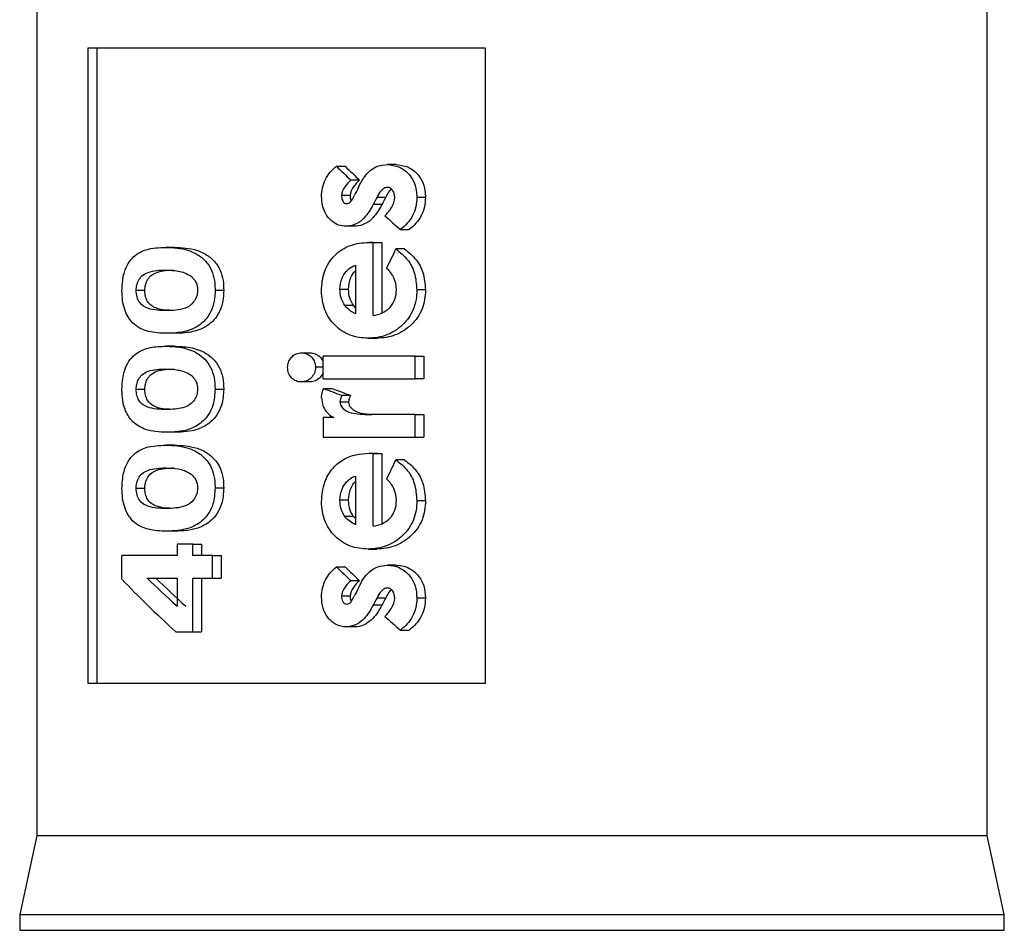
# Model space of a CAD drawing. Extents: x 897.4 to 937.4, y -8.5 to 19.5.
# Tile 3 of 12: x 910.088 to 910.701, y 2.186 to 2.753. Entities that reach past the tile are written whole.
import ezdxf

# ---------------------------------------------------------------- set-up
doc = ezdxf.new("R2010")
doc.units = 0
doc.header["$LTSCALE"] = 4
doc.header["$MEASUREMENT"] = 0
doc.layers.get('0').update_dxf_attribs({"linetype": 'CONTINUOUS'})

msp = doc.modelspace()

# ---------------------------------------------------------------- linework, layer by layer
at = {"color": 7, "linetype": 'Continuous', "lineweight": 25}
for p, q in [((910.09883, 2.84932), (910.09883, 2.24499)), ((910.69066, 2.24499), (910.69066, 2.84932)), ((910.13088, 2.73515), (910.37808, 2.73515)), ((910.13088, 2.33948), (910.13088, 2.73515)), ((910.13628, 2.73515), (910.13628, 2.33948)), ((910.37808, 2.73515), (910.37808, 2.33948)), ((910.28549, 2.66151), (910.29087, 2.66151)), ((910.32256, 2.66252), (910.31718, 2.66252)), ((910.29982, 2.65286), (910.29443, 2.65286)), ((910.29396, 2.6433), (910.28858, 2.6433)), ((910.31373, 2.63763), (910.30835, 2.63763)), ((910.31073, 2.64231), (910.31611, 2.64231)), ((910.34084, 2.64201), (910.33546, 2.64201)), ((910.29683, 2.62415), (910.29145, 2.62415)), ((910.3253, 2.62214), (910.33068, 2.62214)), ((910.30838, 2.61401), (910.30572, 2.61406)), ((910.30572, 2.61406), (910.3111, 2.61406)), ((910.30838, 2.56863), (910.30838, 2.61401)), ((910.30838, 2.61401), (910.31377, 2.61401)), ((910.3111, 2.61406), (910.31377, 2.61401)), ((910.31377, 2.61401), (910.31377, 2.57058)), ((910.18448, 2.61103), (910.1791, 2.61103)), ((910.32779, 2.61002), (910.32241, 2.61002)), ((910.29739, 2.59993), (910.29739, 2.56964)), ((910.16073, 2.58439), (910.16611, 2.58439)), ((910.20986, 2.58445), (910.21524, 2.58445)), ((910.28761, 2.58502), (910.293, 2.58502)), ((910.34084, 2.58452), (910.33546, 2.58452)), ((910.29603, 2.57477), (910.29064, 2.57477)), ((910.29739, 2.57344), (910.29603, 2.57477)), ((910.185, 2.55753), (910.17962, 2.55753)), ((910.30517, 2.5545), (910.31055, 2.5545)), ((910.18448, 2.54945), (910.1791, 2.54945)), ((910.26367, 2.54542), (910.26905, 2.54542)), ((910.2771, 2.52926), (910.2771, 2.5434)), ((910.33439, 2.5434), (910.2771, 2.5434)), ((910.33439, 2.52926), (910.33439, 2.5434)), ((910.33439, 2.5434), (910.33977, 2.5434)), ((910.33977, 2.5434), (910.33977, 2.52926)), ((910.2771, 2.53641), (910.27241, 2.53641)), ((910.26887, 2.52724), (910.26348, 2.52724)), ((910.2771, 2.52926), (910.33439, 2.52926)), ((910.33977, 2.52926), (910.33439, 2.52926)), ((910.16073, 2.52281), (910.16611, 2.52281)), ((910.20986, 2.52287), (910.21524, 2.52287)), ((910.27749, 2.52321), (910.28287, 2.52321)), ((910.293, 2.51475), (910.28761, 2.51475)), ((910.29422, 2.51882), (910.28884, 2.51882)), ((910.28378, 2.50504), (910.2771, 2.50504)), ((910.2771, 2.50504), (910.2771, 2.49292)), ((910.31033, 2.50706), (910.30751, 2.50701)), ((910.33439, 2.50706), (910.31033, 2.50706)), ((910.33439, 2.49292), (910.33439, 2.50706)), ((910.33439, 2.50706), (910.33977, 2.50706)), ((910.33977, 2.50706), (910.33977, 2.49292)), ((910.185, 2.49595), (910.17962, 2.49595)), ((910.2771, 2.49292), (910.33439, 2.49292)), ((910.33439, 2.49292), (910.33977, 2.49292)), ((910.18448, 2.48787), (910.1791, 2.48787)), ((910.30838, 2.48278), (910.30572, 2.48283)), ((910.30572, 2.48283), (910.3111, 2.48283)), ((910.30838, 2.4374), (910.30838, 2.48278)), ((910.30838, 2.48278), (910.31377, 2.48278)), ((910.3111, 2.48283), (910.31377, 2.48278)), ((910.31377, 2.48278), (910.31377, 2.43935)), ((910.32779, 2.47879), (910.32241, 2.47879)), ((910.29739, 2.46869), (910.29739, 2.43841)), ((910.16073, 2.46123), (910.16611, 2.46123)), ((910.20986, 2.4613), (910.21524, 2.4613)), ((910.28761, 2.45379), (910.293, 2.45379)), ((910.34084, 2.45328), (910.33546, 2.45328)), ((910.29603, 2.44353), (910.29064, 2.44353)), ((910.29739, 2.44221), (910.29603, 2.44353)), ((910.185, 2.43437), (910.17962, 2.43437)), ((910.18627, 2.4263), (910.18627, 2.41923)), ((910.19593, 2.4263), (910.18627, 2.4263)), ((910.19593, 2.41923), (910.19593, 2.4263)), ((910.19593, 2.4263), (910.20131, 2.4263)), ((910.20131, 2.4263), (910.20131, 2.41923)), ((910.30517, 2.42327), (910.31055, 2.42327)), ((910.15187, 2.4045), (910.15187, 2.41923)), ((910.18627, 2.41923), (910.15187, 2.41923)), ((910.20828, 2.41923), (910.19593, 2.41923)), ((910.20828, 2.4051), (910.20828, 2.41923)), ((910.20828, 2.41923), (910.21366, 2.41923)), ((910.21366, 2.41923), (910.21366, 2.4051)), ((910.28549, 2.41216), (910.29087, 2.41216)), ((910.32256, 2.41317), (910.31718, 2.41317)), ((910.16764, 2.4051), (910.18627, 2.4051)), ((910.18627, 2.4051), (910.18627, 2.38767)), ((910.19593, 2.4051), (910.20828, 2.4051)), ((910.19593, 2.37178), (910.19593, 2.4051)), ((910.20131, 2.4051), (910.20131, 2.37178)), ((910.20828, 2.4051), (910.21366, 2.4051)), ((910.29982, 2.40352), (910.29443, 2.40352)), ((910.29396, 2.39396), (910.28858, 2.39396)), ((910.31073, 2.39297), (910.31611, 2.39297)), ((910.34084, 2.39267), (910.33546, 2.39267)), ((910.31373, 2.38828), (910.30835, 2.38828)), ((910.29683, 2.37481), (910.29145, 2.37481)), ((910.3253, 2.37279), (910.33068, 2.37279)), ((910.18541, 2.37178), (910.19593, 2.37178)), ((910.19593, 2.37178), (910.20131, 2.37178)), ((910.37808, 2.33948), (910.13088, 2.33948)), ((910.09883, 2.24499), (910.0882, 2.19578)), ((910.09883, 2.24499), (910.69066, 2.24499)), ((910.70129, 2.19578), (910.69066, 2.24499)), ((910.0882, 2.19578), (910.0882, 2.18594)), ((910.0882, 2.19578), (910.39475, 2.19578)), ((910.39475, 2.19578), (910.70129, 2.19578)), ((910.70129, 2.18594), (910.70129, 2.19578)), ((910.0882, 2.18594), (910.70129, 2.18594))]:
    msp.add_line(p, q, dxfattribs=at)
for centre, major_axis, ratio, start_param, end_param in [((910.38936, 2.71696), (0.27731, -0.25442), 0.296787, 4.60844, 4.641607), ((910.39475, 2.71696), (0.27731, -0.25442), 0.296787, 4.60844, 4.641607), ((910.38936, 2.50289), (0.25573, 0.56468), 0.232273, 1.416409, 1.425709), ((910.38936, 2.47329), (0.25567, 0.56596), 0.231933, 1.373619, 1.382229), ((910.39475, 2.47329), (0.25567, 0.56596), 0.231933, 1.373619, 1.382229), ((910.38936, 2.71183), (0.27809, -0.24539), 0.295769, 4.707839, 4.7429), ((910.38936, 2.40663), (0.25429, 0.60112), 0.222789, 1.321177, 1.341911), ((910.38936, 2.54194), (0.28692, -0.09132), 0.182518, 4.370585, 4.413092), ((910.39475, 2.54194), (0.28692, -0.09132), 0.182518, 4.370585, 4.413092), ((910.38936, 2.27539), (0.25429, 0.60112), 0.222789, 1.321177, 1.341911), ((910.38936, 2.46762), (0.27731, -0.25442), 0.296787, 4.60844, 4.641607), ((910.39475, 2.46762), (0.27731, -0.25442), 0.296787, 4.60844, 4.641607), ((910.38936, 2.33277), (0.28374, -0.17076), 0.267922, 3.899703, 4.08328), ((910.38936, 2.34942), (0.28374, -0.17076), 0.267926, 3.991116, 4.087496), ((910.39475, 2.34942), (0.28374, -0.17076), 0.267926, 3.991116, 4.087496), ((910.38936, 2.25354), (0.25573, 0.56468), 0.232273, 1.416409, 1.425709), ((910.38936, 2.22394), (0.25567, 0.56596), 0.231933, 1.373619, 1.382229), ((910.39475, 2.22394), (0.25567, 0.56596), 0.231933, 1.373619, 1.382229), ((910.38936, 2.46249), (0.27809, -0.24539), 0.295769, 4.707839, 4.7429)]:
    msp.add_ellipse(centre, major_axis=major_axis, ratio=ratio, start_param=start_param, end_param=end_param, dxfattribs=at)
for points, knots in [([(910.27616, 2.64272), (910.27621, 2.64458), (910.27636, 2.64641), (910.2772, 2.64996), (910.27783, 2.65172), (910.28023, 2.65659), (910.28269, 2.65929), (910.28549, 2.66151)], [0, 0, 0, 0, 0.25, 0.25, 0.5, 0.5, 1, 1, 1, 1]), ([(910.29909, 2.64841), (910.3001, 2.65034), (910.30214, 2.65422), (910.30607, 2.65904), (910.31137, 2.66204), (910.31516, 2.66235), (910.31718, 2.66252)], [0, 0, 0, 0, 0.265174, 0.532073, 0.750344, 1, 1, 1, 1]), ([(910.31718, 2.66252), (910.31961, 2.66226), (910.32431, 2.66177), (910.32995, 2.65766), (910.33365, 2.65244), (910.33523, 2.64701), (910.33539, 2.6435), (910.33546, 2.64201)], [0, 0, 0, 0, 0.240347, 0.463606, 0.65966, 0.85633, 1, 1, 1, 1]), ([(910.32256, 2.66252), (910.32499, 2.66226), (910.32969, 2.66177), (910.33533, 2.65766), (910.33904, 2.65244), (910.34061, 2.64701), (910.34077, 2.6435), (910.34084, 2.64201)], [0, 0, 0, 0, 0.2403479, 0.4636065, 0.6596597, 0.8563298, 1, 1, 1, 1]), ([(910.29443, 2.65286), (910.29304, 2.65157), (910.29169, 2.65023), (910.28947, 2.64709), (910.28868, 2.64527), (910.28858, 2.6433)], [0, 0, 0, 0, 0.5, 0.5, 1, 1, 1, 1]), ([(910.29982, 2.65286), (910.29842, 2.65157), (910.29707, 2.65023), (910.29485, 2.64709), (910.29406, 2.64527), (910.29396, 2.6433)], [0, 0, 0, 0, 0.5, 0.5, 1, 1, 1, 1]), ([(910.29145, 2.62415), (910.28986, 2.6243), (910.28649, 2.62462), (910.28213, 2.6274), (910.27865, 2.63162), (910.27651, 2.63689), (910.27627, 2.64082), (910.27616, 2.64272)], [0, 0, 0, 0, 0.183105, 0.388634, 0.573888, 0.793485, 1, 1, 1, 1]), ([(910.28858, 2.6433), (910.28864, 2.64236), (910.28874, 2.64097), (910.28962, 2.6394), (910.29055, 2.63857), (910.29142, 2.63832), (910.29188, 2.63829), (910.29197, 2.63829)], [0, 0, 0, 0, 0.406255, 0.595465, 0.786279, 0.956143, 1, 1, 1, 1]), ([(910.29197, 2.63829), (910.29238, 2.63834), (910.29314, 2.63843), (910.29445, 2.63941), (910.29547, 2.64116), (910.2962, 2.64261), (910.29655, 2.6433)], [0, 0, 0, 0, 0.1762816, 0.325177, 0.6779787, 1, 1, 1, 1]), ([(910.29396, 2.6433), (910.29399, 2.64234), (910.29402, 2.64118), (910.29459, 2.64025), (910.29469, 2.6401)], [0, 0, 0, 0, 0.837362, 1, 1, 1, 1]), ([(910.31718, 2.64838), (910.31641, 2.64833), (910.31567, 2.64812), (910.31436, 2.64732), (910.31378, 2.64679), (910.31225, 2.64505), (910.31146, 2.64369), (910.31073, 2.64231)], [0, 0, 0, 0, 0.25, 0.25, 0.5, 0.5, 1, 1, 1, 1]), ([(910.31979, 2.64721), (910.3196, 2.64708), (910.31835, 2.64625), (910.31725, 2.64439), (910.31637, 2.64278), (910.31611, 2.64231)], [0, 0, 0, 0, 0.113032, 0.737585, 1, 1, 1, 1]), ([(910.32172, 2.64226), (910.32168, 2.64368), (910.32143, 2.64513), (910.32024, 2.64689), (910.31975, 2.64741), (910.31856, 2.64817), (910.31787, 2.64833), (910.31718, 2.64838)], [0, 0, 0, 0, 0.5, 0.5, 0.75, 0.75, 1, 1, 1, 1]), ([(910.30835, 2.63763), (910.30667, 2.63473), (910.30397, 2.63007), (910.29819, 2.62538), (910.29399, 2.6243), (910.29175, 2.62417), (910.29145, 2.62415)], [0, 0, 0, 0, 0.429941, 0.693393, 0.959822, 1, 1, 1, 1]), ([(910.31373, 2.63763), (910.31206, 2.63473), (910.30935, 2.63007), (910.30358, 2.62538), (910.29937, 2.6243), (910.29713, 2.62417), (910.29683, 2.62415)], [0, 0, 0, 0, 0.4299393, 0.6933934, 0.9598215, 1, 1, 1, 1]), ([(910.31552, 2.6307), (910.31714, 2.63222), (910.31862, 2.63393), (910.32079, 2.63782), (910.32158, 2.63998), (910.32172, 2.64226)], [0, 0, 0, 0, 0.5, 0.5, 1, 1, 1, 1]), ([(910.33546, 2.64201), (910.33539, 2.64006), (910.33526, 2.63812), (910.33445, 2.63436), (910.33377, 2.6325), (910.3311, 2.62732), (910.32835, 2.62452), (910.3253, 2.62214)], [0, 0, 0, 0, 0.25, 0.25, 0.5, 0.5, 1, 1, 1, 1]), ([(910.34084, 2.64201), (910.34078, 2.64006), (910.34064, 2.63812), (910.33983, 2.63436), (910.33915, 2.6325), (910.33648, 2.62732), (910.33373, 2.62452), (910.33068, 2.62214)], [0, 0, 0, 0, 0.25, 0.25, 0.5, 0.5, 1, 1, 1, 1]), ([(910.27616, 2.58387), (910.27624, 2.58797), (910.27671, 2.592), (910.27944, 2.59971), (910.28162, 2.60316), (910.28715, 2.60878), (910.29053, 2.61094), (910.29784, 2.61351), (910.30178, 2.61398), (910.30572, 2.61406)], [0, 0, 0, 0, 0.25, 0.25, 0.5, 0.5, 0.75, 0.75, 1, 1, 1, 1]), ([(910.15187, 2.58404), (910.15206, 2.58735), (910.1524, 2.59361), (910.15538, 2.60098), (910.16015, 2.6066), (910.1679, 2.6106), (910.17497, 2.61087), (910.1791, 2.61103)], [0, 0, 0, 0, 0.170591, 0.3221, 0.451446, 0.679244, 1, 1, 1, 1]), ([(910.1791, 2.61103), (910.1838, 2.61088), (910.19084, 2.61066), (910.19994, 2.60629), (910.20528, 2.60147), (910.20851, 2.59534), (910.20969, 2.58953), (910.20981, 2.58588), (910.20986, 2.58445)], [0, 0, 0, 0, 0.357745, 0.535892, 0.685143, 0.804595, 0.923857, 1, 1, 1, 1]), ([(910.18448, 2.61103), (910.18918, 2.61088), (910.19623, 2.61066), (910.20532, 2.60629), (910.21066, 2.60147), (910.2139, 2.59534), (910.21507, 2.58953), (910.2152, 2.58588), (910.21524, 2.58445)], [0, 0, 0, 0, 0.357748, 0.535891, 0.685143, 0.804595, 0.923857, 1, 1, 1, 1]), ([(910.32241, 2.61002), (910.32503, 2.60793), (910.32997, 2.60402), (910.33473, 2.59487), (910.3352, 2.5882), (910.33546, 2.58452)], [0, 0, 0, 0, 0.337607, 0.633922, 1, 1, 1, 1]), ([(910.32779, 2.61002), (910.33042, 2.60793), (910.33535, 2.60402), (910.34011, 2.59487), (910.34058, 2.5882), (910.34084, 2.58452)], [0, 0, 0, 0, 0.337607, 0.633922, 1, 1, 1, 1]), ([(910.28761, 2.58502), (910.28784, 2.58736), (910.28825, 2.59143), (910.29138, 2.5963), (910.29456, 2.59887), (910.29674, 2.59969), (910.29739, 2.59993)], [0, 0, 0, 0, 0.358132, 0.622714, 0.888116, 1, 1, 1, 1]), ([(910.16073, 2.58439), (910.16079, 2.58547), (910.16092, 2.58764), (910.1622, 2.59081), (910.16457, 2.5938), (910.17017, 2.59672), (910.17536, 2.59682), (910.1791, 2.5969)], [0, 0, 0, 0, 0.093993, 0.188786, 0.323966, 0.514174, 1, 1, 1, 1]), ([(910.16611, 2.58439), (910.16618, 2.58547), (910.1663, 2.58764), (910.16759, 2.59081), (910.16995, 2.5938), (910.17556, 2.59672), (910.18075, 2.59682), (910.18448, 2.5969)], [0, 0, 0, 0, 0.093992, 0.188789, 0.323968, 0.514175, 1, 1, 1, 1]), ([(910.1791, 2.5969), (910.18166, 2.5968), (910.18554, 2.59664), (910.19097, 2.59543), (910.19358, 2.59383), (910.1949, 2.59302)], [0, 0, 0, 0, 0.489269, 0.740674, 1, 1, 1, 1]), ([(910.293, 2.58502), (910.29326, 2.58732), (910.29372, 2.59131), (910.29577, 2.59523), (910.29724, 2.59633), (910.29739, 2.59644)], [0, 0, 0, 0, 0.5488, 0.954248, 1, 1, 1, 1]), ([(910.32277, 2.58467), (910.3227, 2.58725), (910.32225, 2.5898), (910.32008, 2.59444), (910.31845, 2.59641), (910.31663, 2.59819)], [0, 0, 0, 0, 0.5, 0.5, 1, 1, 1, 1]), ([(910.1949, 2.59302), (910.19586, 2.59212), (910.19741, 2.59066), (910.19877, 2.58746), (910.1989, 2.58544), (910.19897, 2.58439)], [0, 0, 0, 0, 0.436138, 0.708512, 1, 1, 1, 1]), ([(910.15854, 2.564), (910.15755, 2.56512), (910.1566, 2.56632), (910.15491, 2.56907), (910.15417, 2.57068), (910.153, 2.57415), (910.15255, 2.57603), (910.15202, 2.57999), (910.15192, 2.58201), (910.15187, 2.58404)], [0, 0, 0, 0, 0.25, 0.25, 0.5, 0.5, 0.75, 0.75, 1, 1, 1, 1]), ([(910.17973, 2.57166), (910.17567, 2.57172), (910.17173, 2.57177), (910.1662, 2.57378), (910.16438, 2.57474), (910.16228, 2.57757), (910.16171, 2.57875), (910.16093, 2.58143), (910.16078, 2.58291), (910.16073, 2.58439)], [0, 0, 0, 0, 0.5, 0.5, 0.75, 0.75, 0.875, 0.875, 1, 1, 1, 1]), ([(910.18129, 2.57184), (910.18051, 2.57186), (910.17759, 2.57196), (910.17366, 2.57277), (910.16992, 2.57476), (910.16772, 2.57726), (910.16647, 2.58036), (910.16616, 2.58291), (910.16612, 2.58421), (910.16611, 2.58439)], [0, 0, 0, 0, 0.116228, 0.435869, 0.617586, 0.742476, 0.868257, 0.981869, 1, 1, 1, 1]), ([(910.20986, 2.58445), (910.20983, 2.58211), (910.20969, 2.5798), (910.20883, 2.57529), (910.20814, 2.57307), (910.20529, 2.56715), (910.20233, 2.5641), (910.19605, 2.56007), (910.19266, 2.55894), (910.18605, 2.55774), (910.1828, 2.55756), (910.17962, 2.55753)], [0, 0, 0, 0, 0.125, 0.125, 0.25, 0.25, 0.5, 0.5, 0.75, 0.75, 1, 1, 1, 1]), ([(910.19897, 2.58439), (910.19892, 2.58301), (910.19876, 2.58163), (910.19791, 2.57912), (910.19727, 2.57801), (910.19504, 2.57518), (910.19315, 2.574), (910.18739, 2.57185), (910.18348, 2.57173), (910.17973, 2.57166)], [0, 0, 0, 0, 0.125, 0.125, 0.25, 0.25, 0.5, 0.5, 1, 1, 1, 1]), ([(910.21524, 2.58445), (910.21521, 2.58211), (910.21507, 2.5798), (910.21422, 2.57529), (910.21352, 2.57307), (910.21067, 2.56715), (910.20771, 2.5641), (910.20143, 2.56007), (910.19804, 2.55894), (910.19144, 2.55774), (910.18818, 2.55756), (910.185, 2.55753)], [0, 0, 0, 0, 0.125, 0.125, 0.25, 0.25, 0.5, 0.5, 0.75, 0.75, 1, 1, 1, 1]), ([(910.30517, 2.5545), (910.30136, 2.55458), (910.29763, 2.55505), (910.29052, 2.5577), (910.28729, 2.55981), (910.28184, 2.56524), (910.27965, 2.56855), (910.27678, 2.57584), (910.27623, 2.57986), (910.27616, 2.58387)], [0, 0, 0, 0, 0.25, 0.25, 0.5, 0.5, 0.75, 0.75, 1, 1, 1, 1]), ([(910.29064, 2.57477), (910.2897, 2.57629), (910.28883, 2.5779), (910.28784, 2.58136), (910.28769, 2.58319), (910.28761, 2.58502)], [0, 0, 0, 0, 0.5, 0.5, 1, 1, 1, 1]), ([(910.29603, 2.57477), (910.29508, 2.57629), (910.29422, 2.5779), (910.29322, 2.58136), (910.29307, 2.58319), (910.293, 2.58502)], [0, 0, 0, 0, 0.5, 0.5, 1, 1, 1, 1]), ([(910.33546, 2.58452), (910.33541, 2.58249), (910.33532, 2.58047), (910.33462, 2.57651), (910.33407, 2.57454), (910.33183, 2.56893), (910.32947, 2.56557), (910.3237, 2.56009), (910.32031, 2.55789), (910.31297, 2.55515), (910.30905, 2.55458), (910.30517, 2.5545)], [0, 0, 0, 0, 0.125, 0.125, 0.25, 0.25, 0.5, 0.5, 0.75, 0.75, 1, 1, 1, 1]), ([(910.30838, 2.56863), (910.31028, 2.56897), (910.31215, 2.56944), (910.31564, 2.57107), (910.31729, 2.57224), (910.32002, 2.57512), (910.3211, 2.57684), (910.32249, 2.58063), (910.32272, 2.58265), (910.32277, 2.58467)], [0, 0, 0, 0, 0.25, 0.25, 0.5, 0.5, 0.75, 0.75, 1, 1, 1, 1]), ([(910.34084, 2.58452), (910.3408, 2.58249), (910.3407, 2.58047), (910.34001, 2.57651), (910.33945, 2.57454), (910.33722, 2.56893), (910.33485, 2.56557), (910.32908, 2.56009), (910.32569, 2.55789), (910.31835, 2.55515), (910.31444, 2.55458), (910.31055, 2.5545)], [0, 0, 0, 0, 0.125, 0.125, 0.25, 0.25, 0.5, 0.5, 0.75, 0.75, 1, 1, 1, 1]), ([(910.29739, 2.56964), (910.29675, 2.56997), (910.29548, 2.57062), (910.29306, 2.57211), (910.29161, 2.57371), (910.29064, 2.57477)], [0, 0, 0, 0, 0.25236, 0.5049, 1, 1, 1, 1]), ([(910.17962, 2.55753), (910.17574, 2.55757), (910.17199, 2.55783), (910.16484, 2.5596), (910.16149, 2.56118), (910.15854, 2.564)], [0, 0, 0, 0, 0.5, 0.5, 1, 1, 1, 1]), ([(910.15187, 2.52247), (910.1519, 2.52489), (910.15204, 2.52728), (910.15279, 2.53189), (910.15339, 2.53412), (910.15496, 2.53806), (910.15595, 2.53984), (910.15822, 2.54275), (910.1595, 2.54395), (910.1635, 2.54689), (910.16646, 2.54798), (910.17261, 2.54926), (910.17581, 2.54943), (910.1791, 2.54945)], [0, 0, 0, 0, 0.125, 0.125, 0.25, 0.25, 0.375, 0.375, 0.5, 0.5, 0.75, 0.75, 1, 1, 1, 1]), ([(910.1791, 2.54945), (910.1823, 2.54943), (910.18557, 2.54927), (910.19221, 2.54805), (910.19561, 2.54698), (910.2004, 2.54403), (910.20197, 2.54288), (910.20479, 2.54003), (910.20607, 2.53829), (910.20806, 2.53439), (910.20879, 2.53217), (910.20965, 2.52761), (910.20983, 2.52524), (910.20986, 2.52288)], [0, 0, 0, 0, 0.25, 0.25, 0.5, 0.5, 0.625, 0.625, 0.75, 0.75, 0.875, 0.875, 1, 1, 1, 1]), ([(910.18448, 2.54945), (910.18768, 2.54943), (910.19095, 2.54927), (910.1976, 2.54805), (910.201, 2.54698), (910.20578, 2.54403), (910.20736, 2.54288), (910.21017, 2.54003), (910.21146, 2.53829), (910.21345, 2.53439), (910.21417, 2.53217), (910.21504, 2.52761), (910.21521, 2.52524), (910.21524, 2.52288)], [0, 0, 0, 0, 0.25, 0.25, 0.5, 0.5, 0.625, 0.625, 0.75, 0.75, 0.875, 0.875, 1, 1, 1, 1]), ([(910.25502, 2.5363), (910.25512, 2.53737), (910.2553, 2.53951), (910.25688, 2.54221), (910.2591, 2.5443), (910.26151, 2.54525), (910.26311, 2.54537), (910.26367, 2.54542)], [0, 0, 0, 0, 0.2159814, 0.4335733, 0.6363903, 0.8722689, 1, 1, 1, 1]), ([(910.26367, 2.54542), (910.26478, 2.5453), (910.26702, 2.54508), (910.26976, 2.54305), (910.27177, 2.54039), (910.27232, 2.53799), (910.27239, 2.53665), (910.27241, 2.53641)], [0, 0, 0, 0, 0.251255, 0.506121, 0.724385, 0.949141, 1, 1, 1, 1]), ([(910.26905, 2.54542), (910.27017, 2.54531), (910.27242, 2.54509), (910.27508, 2.54302), (910.27678, 2.54114), (910.27706, 2.53989), (910.2771, 2.53967)], [0, 0, 0, 0, 0.326556, 0.657805, 0.94149, 1, 1, 1, 1]), ([(910.16073, 2.52281), (910.16079, 2.52389), (910.16092, 2.52606), (910.1622, 2.52924), (910.16457, 2.53222), (910.17017, 2.53514), (910.17536, 2.53525), (910.1791, 2.53532)], [0, 0, 0, 0, 0.0939917, 0.1888132, 0.3239704, 0.5141759, 1, 1, 1, 1]), ([(910.16611, 2.52281), (910.16618, 2.52389), (910.1663, 2.52606), (910.16759, 2.52924), (910.16995, 2.53222), (910.17556, 2.53514), (910.18075, 2.53525), (910.18448, 2.53532)], [0, 0, 0, 0, 0.0939914, 0.1888163, 0.3239718, 0.5141773, 1, 1, 1, 1]), ([(910.1791, 2.53532), (910.18163, 2.53528), (910.18423, 2.53515), (910.18685, 2.53469), (910.1882, 2.53445), (910.18955, 2.53411), (910.19089, 2.53362), (910.19227, 2.53312), (910.19362, 2.53238), (910.1949, 2.53144)], [0, 0, 0, 0, 0.488791, 0.488791, 0.488791, 0.739845, 0.739845, 0.739845, 1, 1, 1, 1]), ([(910.26348, 2.52724), (910.26239, 2.52731), (910.26131, 2.52744), (910.25925, 2.52832), (910.25835, 2.52898), (910.25675, 2.53065), (910.2561, 2.53164), (910.25524, 2.53387), (910.25508, 2.53508), (910.25502, 2.5363)], [0, 0, 0, 0, 0.25, 0.25, 0.5, 0.5, 0.75, 0.75, 1, 1, 1, 1]), ([(910.27241, 2.53641), (910.27235, 2.53516), (910.27219, 2.53391), (910.27123, 2.53166), (910.27052, 2.53066), (910.26883, 2.52899), (910.26785, 2.5283), (910.26575, 2.52748), (910.26461, 2.52731), (910.26348, 2.52724)], [0, 0, 0, 0, 0.25, 0.25, 0.5, 0.5, 0.75, 0.75, 1, 1, 1, 1]), ([(910.2771, 2.53297), (910.27671, 2.53215), (910.27589, 2.53046), (910.27366, 2.52848), (910.2712, 2.52743), (910.26951, 2.5273), (910.26887, 2.52724)], [0, 0, 0, 0, 0.243529, 0.503337, 0.812037, 1, 1, 1, 1]), ([(910.1949, 2.53144), (910.19586, 2.53054), (910.19741, 2.52908), (910.19877, 2.52588), (910.1989, 2.52386), (910.19897, 2.52281)], [0, 0, 0, 0, 0.436178, 0.708532, 1, 1, 1, 1]), ([(910.15854, 2.50242), (910.15694, 2.5045), (910.15422, 2.50802), (910.15216, 2.51549), (910.15197, 2.52016), (910.15187, 2.52247)], [0, 0, 0, 0, 0.421139, 0.713729, 1, 1, 1, 1]), ([(910.17973, 2.51008), (910.17766, 2.51012), (910.17345, 2.51021), (910.16827, 2.51118), (910.16454, 2.51318), (910.16234, 2.51568), (910.16109, 2.51878), (910.16078, 2.52133), (910.16074, 2.52263), (910.16073, 2.52281)], [0, 0, 0, 0, 0.25811, 0.526449, 0.678999, 0.783842, 0.889403, 0.984779, 1, 1, 1, 1]), ([(910.18129, 2.51026), (910.18051, 2.51029), (910.17759, 2.51038), (910.17366, 2.51119), (910.16992, 2.51318), (910.16772, 2.51568), (910.16647, 2.51878), (910.16616, 2.52133), (910.16612, 2.52263), (910.16611, 2.52281)], [0, 0, 0, 0, 0.116231, 0.435887, 0.617609, 0.742502, 0.868254, 0.981868, 1, 1, 1, 1]), ([(910.20986, 2.52287), (910.20965, 2.51946), (910.20928, 2.51363), (910.20584, 2.50651), (910.20076, 2.50105), (910.19164, 2.49635), (910.18431, 2.4961), (910.17962, 2.49595)], [0, 0, 0, 0, 0.181781, 0.310517, 0.438811, 0.640225, 1, 1, 1, 1]), ([(910.19897, 2.52281), (910.19888, 2.52161), (910.1987, 2.51919), (910.197, 2.51579), (910.19403, 2.51274), (910.18793, 2.51031), (910.18306, 2.51018), (910.17973, 2.51008)], [0, 0, 0, 0, 0.1088243, 0.2186549, 0.3617163, 0.5622577, 1, 1, 1, 1]), ([(910.21524, 2.52287), (910.21503, 2.51946), (910.21467, 2.51363), (910.21122, 2.50651), (910.20614, 2.50105), (910.19702, 2.49635), (910.1897, 2.4961), (910.185, 2.49595)], [0, 0, 0, 0, 0.181781, 0.310516, 0.438812, 0.640224, 1, 1, 1, 1]), ([(910.27616, 2.51745), (910.27618, 2.51795), (910.27622, 2.51845), (910.27628, 2.51895), (910.27634, 2.51945), (910.27642, 2.51995), (910.27654, 2.52043), (910.27677, 2.52139), (910.27712, 2.52231), (910.27749, 2.52321)], [0.0000000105, 0.0000000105, 0.0000000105, 0.0000000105, 0.0000382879, 0.0000382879, 0.0000382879, 0.0000766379, 0.0000766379, 0.0000766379, 0.0001520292, 0.0001520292, 0.0001520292, 0.0001520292]), ([(910.27616, 2.51745), (910.27633, 2.51574), (910.27664, 2.5126), (910.27894, 2.50865), (910.2815, 2.50638), (910.28322, 2.50537), (910.28378, 2.50504)], [0, 0, 0, 0, 0.323941, 0.596706, 0.868684, 1, 1, 1, 1]), ([(910.28884, 2.51882), (910.28869, 2.5185), (910.28854, 2.51817), (910.2884, 2.51785), (910.28826, 2.51752), (910.28812, 2.51718), (910.28801, 2.51684), (910.28778, 2.51618), (910.28766, 2.51546), (910.28761, 2.51475)], [0, 0, 0, 0, 0.0000275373, 0.0000275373, 0.0000275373, 0.0000551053, 0.0000551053, 0.0000551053, 0.0001099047, 0.0001099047, 0.0001099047, 0.0001099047]), ([(910.28761, 2.51475), (910.28766, 2.51373), (910.28794, 2.51273), (910.28906, 2.51107), (910.2898, 2.51041), (910.29222, 2.50874), (910.29408, 2.50817), (910.29974, 2.50713), (910.30362, 2.50702), (910.30751, 2.50701)], [0, 0, 0, 0, 0.125, 0.125, 0.25, 0.25, 0.5, 0.5, 1, 1, 1, 1]), ([(910.29422, 2.51882), (910.29407, 2.5185), (910.29392, 2.51817), (910.29378, 2.51785), (910.29364, 2.51752), (910.29351, 2.51718), (910.29339, 2.51684), (910.29316, 2.51618), (910.29304, 2.51546), (910.293, 2.51475)], [0, 0, 0, 0, 0.0000275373, 0.0000275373, 0.0000275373, 0.0000551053, 0.0000551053, 0.0000551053, 0.0001099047, 0.0001099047, 0.0001099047, 0.0001099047]), ([(910.293, 2.51475), (910.29305, 2.51417), (910.29316, 2.513), (910.29421, 2.51129), (910.29619, 2.50953), (910.30018, 2.50776), (910.30467, 2.50726), (910.30793, 2.50717), (910.30892, 2.50715)], [0, 0, 0, 0, 0.085982, 0.17234, 0.29537, 0.491799, 0.845315, 1, 1, 1, 1]), ([(910.17962, 2.49595), (910.17736, 2.49603), (910.17283, 2.49618), (910.16555, 2.49742), (910.16111, 2.50059), (910.15854, 2.50242)], [0, 0, 0, 0, 0.296869, 0.594043, 1, 1, 1, 1]), ([(910.15187, 2.46089), (910.15206, 2.4642), (910.1524, 2.47045), (910.15538, 2.47782), (910.16015, 2.48344), (910.1679, 2.48745), (910.17497, 2.48772), (910.1791, 2.48787)], [0, 0, 0, 0, 0.1705722, 0.3220985, 0.4514446, 0.6792443, 1, 1, 1, 1]), ([(910.1791, 2.48787), (910.1838, 2.48773), (910.19084, 2.48751), (910.19994, 2.48314), (910.20528, 2.47831), (910.20852, 2.47218), (910.20969, 2.46638), (910.20981, 2.46272), (910.20986, 2.4613)], [0, 0, 0, 0, 0.357745, 0.535894, 0.685158, 0.804594, 0.923857, 1, 1, 1, 1]), ([(910.18448, 2.48787), (910.18918, 2.48773), (910.19623, 2.48751), (910.20532, 2.48314), (910.21066, 2.47831), (910.2139, 2.47218), (910.21507, 2.46638), (910.2152, 2.46272), (910.21524, 2.4613)], [0, 0, 0, 0, 0.357748, 0.535893, 0.685158, 0.804594, 0.923857, 1, 1, 1, 1]), ([(910.27616, 2.45264), (910.27649, 2.45681), (910.27706, 2.46411), (910.28226, 2.47308), (910.28903, 2.47912), (910.29724, 2.48235), (910.30298, 2.48267), (910.30572, 2.48283)], [0, 0, 0, 0, 0.253053, 0.44244, 0.631605, 0.824316, 1, 1, 1, 1]), ([(910.32241, 2.47879), (910.32503, 2.4767), (910.32997, 2.47278), (910.33473, 2.46363), (910.3352, 2.45697), (910.33546, 2.45328)], [0, 0, 0, 0, 0.337607, 0.633922, 1, 1, 1, 1]), ([(910.32779, 2.47879), (910.33042, 2.4767), (910.33535, 2.47278), (910.34011, 2.46363), (910.34058, 2.45697), (910.34084, 2.45328)], [0, 0, 0, 0, 0.337607, 0.633922, 1, 1, 1, 1]), ([(910.16073, 2.46123), (910.16077, 2.46267), (910.16094, 2.46412), (910.16176, 2.46664), (910.16237, 2.46772), (910.16442, 2.47043), (910.16611, 2.47153), (910.17144, 2.47356), (910.17521, 2.47372), (910.1791, 2.47374)], [0, 0, 0, 0, 0.125, 0.125, 0.25, 0.25, 0.5, 0.5, 1, 1, 1, 1]), ([(910.16611, 2.46123), (910.16615, 2.46267), (910.16632, 2.46412), (910.16714, 2.46664), (910.16775, 2.46772), (910.1698, 2.47043), (910.1715, 2.47153), (910.17682, 2.47356), (910.18059, 2.47372), (910.18448, 2.47374)], [0, 0, 0, 0, 0.125, 0.125, 0.25, 0.25, 0.5, 0.5, 1, 1, 1, 1]), ([(910.1791, 2.47374), (910.18163, 2.4737), (910.18423, 2.47357), (910.18685, 2.47311), (910.1882, 2.47288), (910.18955, 2.47253), (910.19089, 2.47204), (910.19227, 2.47154), (910.19362, 2.4708), (910.1949, 2.46986)], [0, 0, 0, 0, 0.488791, 0.488791, 0.488791, 0.739845, 0.739845, 0.739845, 1, 1, 1, 1]), ([(910.1949, 2.46986), (910.19602, 2.46891), (910.19709, 2.46781), (910.19859, 2.46482), (910.19893, 2.46303), (910.19897, 2.46123)], [0, 0, 0, 0, 0.5, 0.5, 1, 1, 1, 1]), ([(910.28761, 2.45379), (910.28784, 2.45613), (910.28825, 2.4602), (910.29138, 2.46506), (910.29456, 2.46763), (910.29674, 2.46845), (910.29739, 2.46869)], [0, 0, 0, 0, 0.358084, 0.622725, 0.888135, 1, 1, 1, 1]), ([(910.293, 2.45379), (910.29326, 2.45608), (910.29372, 2.46008), (910.29577, 2.46399), (910.29724, 2.4651), (910.29739, 2.46521)], [0, 0, 0, 0, 0.548717, 0.954247, 1, 1, 1, 1]), ([(910.32277, 2.45344), (910.3227, 2.45602), (910.32225, 2.45856), (910.32008, 2.4632), (910.31845, 2.46518), (910.31663, 2.46696)], [0, 0, 0, 0, 0.5, 0.5, 1, 1, 1, 1]), ([(910.15854, 2.44084), (910.15755, 2.44197), (910.1566, 2.44316), (910.15491, 2.44591), (910.15417, 2.44752), (910.153, 2.45099), (910.15255, 2.45287), (910.15202, 2.45683), (910.15192, 2.45885), (910.15187, 2.46089)], [0, 0, 0, 0, 0.25, 0.25, 0.5, 0.5, 0.75, 0.75, 1, 1, 1, 1]), ([(910.17973, 2.4485), (910.17567, 2.44856), (910.17173, 2.44861), (910.1662, 2.45063), (910.16438, 2.45159), (910.16228, 2.45441), (910.16171, 2.4556), (910.16093, 2.45827), (910.16078, 2.45975), (910.16073, 2.46123)], [0, 0, 0, 0, 0.5, 0.5, 0.75, 0.75, 0.875, 0.875, 1, 1, 1, 1]), ([(910.18129, 2.44868), (910.18051, 2.44871), (910.17759, 2.4488), (910.17366, 2.44961), (910.16992, 2.4516), (910.16772, 2.4541), (910.16647, 2.4572), (910.16616, 2.45975), (910.16612, 2.46105), (910.16611, 2.46123)], [0, 0, 0, 0, 0.116227, 0.435867, 0.617583, 0.742471, 0.868219, 0.981869, 1, 1, 1, 1]), ([(910.20986, 2.4613), (910.20965, 2.45788), (910.20928, 2.45205), (910.20584, 2.44493), (910.20076, 2.43947), (910.19164, 2.43477), (910.18431, 2.43453), (910.17962, 2.43437)], [0, 0, 0, 0, 0.181799, 0.310515, 0.438821, 0.640232, 1, 1, 1, 1]), ([(910.19897, 2.46123), (910.19892, 2.45985), (910.19876, 2.45847), (910.19791, 2.45596), (910.19727, 2.45485), (910.19504, 2.45202), (910.19315, 2.45084), (910.18739, 2.4487), (910.18348, 2.44857), (910.17973, 2.4485)], [0, 0, 0, 0, 0.125, 0.125, 0.25, 0.25, 0.5, 0.5, 1, 1, 1, 1]), ([(910.21524, 2.4613), (910.21503, 2.45788), (910.21467, 2.45205), (910.21122, 2.44493), (910.20614, 2.43947), (910.19702, 2.43477), (910.1897, 2.43453), (910.185, 2.43437)], [0, 0, 0, 0, 0.181799, 0.310515, 0.438822, 0.640231, 1, 1, 1, 1]), ([(910.30517, 2.42327), (910.30136, 2.42335), (910.29763, 2.42382), (910.29052, 2.42647), (910.28729, 2.42857), (910.28184, 2.43401), (910.27965, 2.43731), (910.27678, 2.4446), (910.27623, 2.44862), (910.27616, 2.45264)], [0, 0, 0, 0, 0.25, 0.25, 0.5, 0.5, 0.75, 0.75, 1, 1, 1, 1]), ([(910.29064, 2.44353), (910.29009, 2.44443), (910.28866, 2.44678), (910.28775, 2.45039), (910.28765, 2.45295), (910.28761, 2.45379)], [0, 0, 0, 0, 0.294077, 0.76892, 1, 1, 1, 1]), ([(910.29603, 2.44353), (910.29548, 2.44443), (910.29404, 2.44678), (910.29313, 2.45039), (910.29303, 2.45295), (910.293, 2.45379)], [0, 0, 0, 0, 0.29407, 0.768918, 1, 1, 1, 1]), ([(910.33546, 2.45328), (910.33541, 2.45126), (910.33532, 2.44924), (910.33462, 2.44528), (910.33407, 2.44331), (910.33183, 2.43769), (910.32947, 2.43433), (910.3237, 2.42886), (910.32031, 2.42665), (910.31297, 2.42392), (910.30905, 2.42335), (910.30517, 2.42327)], [0, 0, 0, 0, 0.125, 0.125, 0.25, 0.25, 0.5, 0.5, 0.75, 0.75, 1, 1, 1, 1]), ([(910.30838, 2.4374), (910.31028, 2.43773), (910.31215, 2.4382), (910.31564, 2.43983), (910.31729, 2.44101), (910.32002, 2.44388), (910.3211, 2.44561), (910.32249, 2.44939), (910.32272, 2.45142), (910.32277, 2.45344)], [0, 0, 0, 0, 0.25, 0.25, 0.5, 0.5, 0.75, 0.75, 1, 1, 1, 1]), ([(910.34084, 2.45328), (910.3408, 2.45126), (910.3407, 2.44924), (910.34001, 2.44528), (910.33945, 2.44331), (910.33722, 2.43769), (910.33485, 2.43433), (910.32908, 2.42886), (910.32569, 2.42665), (910.31835, 2.42392), (910.31444, 2.42335), (910.31055, 2.42327)], [0, 0, 0, 0, 0.125, 0.125, 0.25, 0.25, 0.5, 0.5, 0.75, 0.75, 1, 1, 1, 1]), ([(910.17962, 2.43437), (910.17574, 2.43441), (910.17199, 2.43467), (910.16484, 2.43644), (910.16149, 2.43802), (910.15854, 2.44084)], [0, 0, 0, 0, 0.5, 0.5, 1, 1, 1, 1]), ([(910.29739, 2.43841), (910.29612, 2.43905), (910.29486, 2.43972), (910.29255, 2.44139), (910.29153, 2.44239), (910.29064, 2.44354)], [0, 0, 0, 0, 0.5, 0.5, 1, 1, 1, 1]), ([(910.27616, 2.39338), (910.27621, 2.39523), (910.27636, 2.39707), (910.2772, 2.40062), (910.27783, 2.40238), (910.28023, 2.40724), (910.28269, 2.40994), (910.28549, 2.41216)], [0, 0, 0, 0, 0.25, 0.25, 0.5, 0.5, 1, 1, 1, 1]), ([(910.29909, 2.39907), (910.30093, 2.40277), (910.30299, 2.40643), (910.30754, 2.41052), (910.30929, 2.41157), (910.31315, 2.41285), (910.31515, 2.4131), (910.31718, 2.41317)], [0, 0, 0, 0, 0.5, 0.5, 0.75, 0.75, 1, 1, 1, 1]), ([(910.31718, 2.41317), (910.3197, 2.41309), (910.32218, 2.41271), (910.32686, 2.41061), (910.3289, 2.40903), (910.33231, 2.40517), (910.33358, 2.40284), (910.33514, 2.39791), (910.33541, 2.39528), (910.33546, 2.39267)], [0, 0, 0, 0, 0.25, 0.25, 0.5, 0.5, 0.75, 0.75, 1, 1, 1, 1]), ([(910.32256, 2.41317), (910.32508, 2.41309), (910.32757, 2.41271), (910.33224, 2.41061), (910.33429, 2.40903), (910.3377, 2.40517), (910.33897, 2.40284), (910.34052, 2.39791), (910.34079, 2.39528), (910.34084, 2.39267)], [0, 0, 0, 0, 0.25, 0.25, 0.5, 0.5, 0.75, 0.75, 1, 1, 1, 1]), ([(910.29443, 2.40352), (910.29304, 2.40223), (910.29169, 2.40089), (910.28947, 2.39775), (910.28868, 2.39593), (910.28858, 2.39396)], [0, 0, 0, 0, 0.5, 0.5, 1, 1, 1, 1]), ([(910.29982, 2.40352), (910.29842, 2.40223), (910.29707, 2.40089), (910.29485, 2.39775), (910.29406, 2.39593), (910.29396, 2.39396)], [0, 0, 0, 0, 0.5, 0.5, 1, 1, 1, 1]), ([(910.31718, 2.39904), (910.31641, 2.39899), (910.31567, 2.39878), (910.31436, 2.39798), (910.31378, 2.39745), (910.31225, 2.3957), (910.31146, 2.39435), (910.31073, 2.39297)], [0, 0, 0, 0, 0.25, 0.25, 0.5, 0.5, 1, 1, 1, 1]), ([(910.31979, 2.39787), (910.3196, 2.39774), (910.31835, 2.3969), (910.31725, 2.39504), (910.31637, 2.39344), (910.31611, 2.39297)], [0, 0, 0, 0, 0.112923, 0.737596, 1, 1, 1, 1]), ([(910.32172, 2.39292), (910.32168, 2.39434), (910.32143, 2.39579), (910.32024, 2.39754), (910.31975, 2.39807), (910.31856, 2.39883), (910.31787, 2.39899), (910.31718, 2.39904)], [0, 0, 0, 0, 0.5, 0.5, 0.75, 0.75, 1, 1, 1, 1]), ([(910.29145, 2.37481), (910.28927, 2.37486), (910.28711, 2.37531), (910.28325, 2.37727), (910.28155, 2.37878), (910.2788, 2.38229), (910.27774, 2.38434), (910.27647, 2.38873), (910.27621, 2.39106), (910.27616, 2.39338)], [0, 0, 0, 0, 0.25, 0.25, 0.5, 0.5, 0.75, 0.75, 1, 1, 1, 1]), ([(910.28858, 2.39396), (910.28861, 2.39281), (910.28875, 2.39164), (910.28959, 2.39016), (910.28996, 2.38972), (910.29088, 2.3891), (910.29142, 2.38897), (910.29197, 2.38894)], [0, 0, 0, 0, 0.5, 0.5, 0.75, 0.75, 1, 1, 1, 1]), ([(910.29197, 2.38894), (910.29254, 2.38901), (910.29313, 2.38913), (910.2941, 2.3898), (910.29447, 2.39029), (910.29548, 2.39178), (910.29601, 2.39287), (910.29655, 2.39396)], [0, 0, 0, 0, 0.25, 0.25, 0.5, 0.5, 1, 1, 1, 1]), ([(910.29396, 2.39396), (910.29399, 2.39299), (910.29402, 2.39184), (910.29459, 2.3909), (910.29469, 2.39075)], [0, 0, 0, 0, 0.8370544, 1, 1, 1, 1]), ([(910.31552, 2.38136), (910.31714, 2.38288), (910.31862, 2.38459), (910.32079, 2.38847), (910.32158, 2.39064), (910.32172, 2.39292)], [0, 0, 0, 0, 0.5, 0.5, 1, 1, 1, 1]), ([(910.33546, 2.39267), (910.33539, 2.39072), (910.33526, 2.38878), (910.33445, 2.38502), (910.33377, 2.38316), (910.3311, 2.37797), (910.32835, 2.37518), (910.3253, 2.37279)], [0, 0, 0, 0, 0.25, 0.25, 0.5, 0.5, 1, 1, 1, 1]), ([(910.34084, 2.39267), (910.34078, 2.39072), (910.34064, 2.38878), (910.33983, 2.38502), (910.33915, 2.38316), (910.33648, 2.37797), (910.33373, 2.37518), (910.33068, 2.37279)], [0, 0, 0, 0, 0.25, 0.25, 0.5, 0.5, 1, 1, 1, 1]), ([(910.30835, 2.38828), (910.30667, 2.38539), (910.30397, 2.38072), (910.29819, 2.37604), (910.29399, 2.37495), (910.29175, 2.37483), (910.29145, 2.37481)], [0, 0, 0, 0, 0.429973, 0.693389, 0.959826, 1, 1, 1, 1]), ([(910.31373, 2.38828), (910.3119, 2.38486), (910.30982, 2.38153), (910.30556, 2.3777), (910.30397, 2.37659), (910.30052, 2.37519), (910.29869, 2.3749), (910.29683, 2.37481)], [0, 0, 0, 0, 0.5, 0.5, 0.75, 0.75, 1, 1, 1, 1])]:
    msp.add_open_spline(points, degree=3, knots=knots, dxfattribs=at)

doc.saveas('drawing.dxf')
